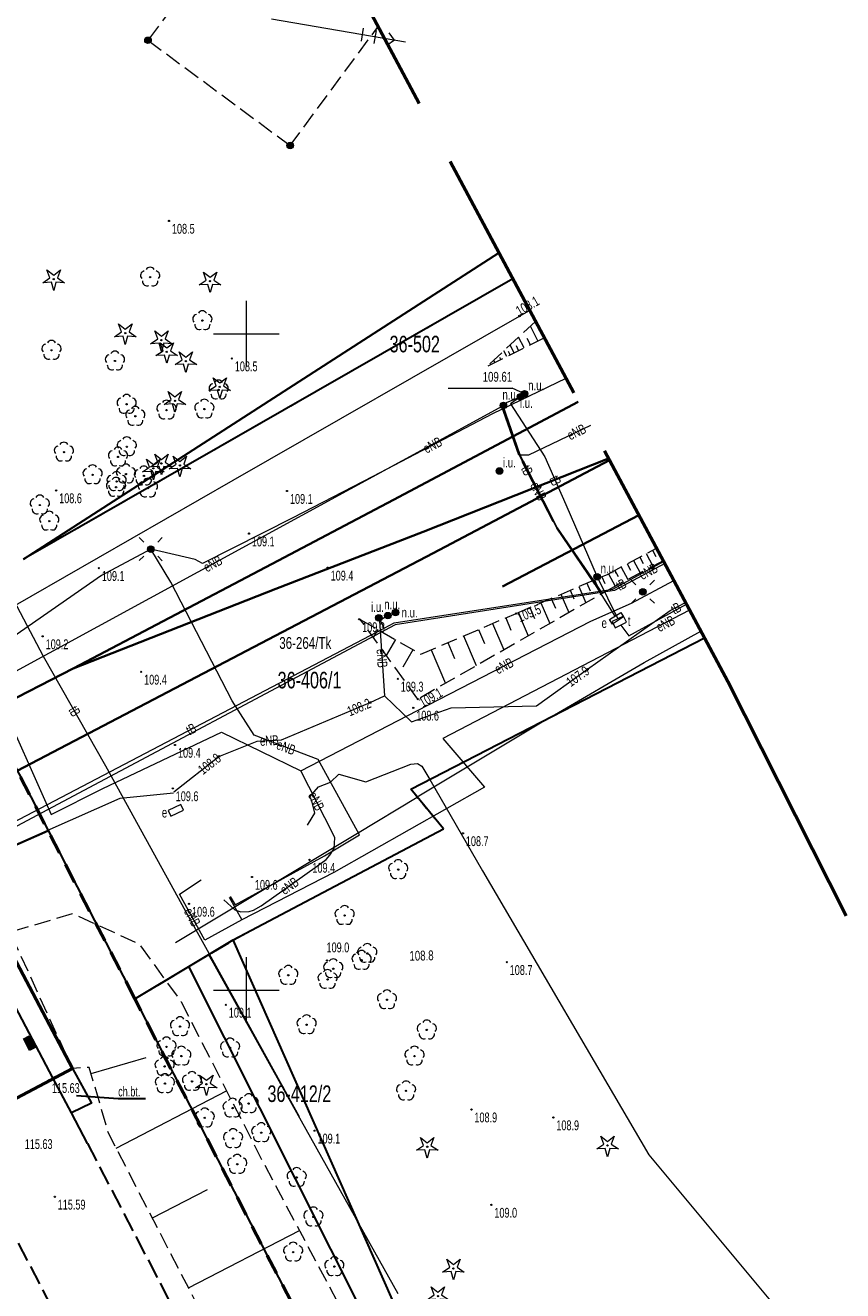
# Model space of a CAD drawing. Header units: metres. Extents: x 7529521 to 7531797, y 5723878 to 5728074.
# Tile 6 of 90: x 7531633 to 7531695, y 5724127 to 5724224. Entities that reach past the tile are written whole.
import ezdxf
from ezdxf.enums import TextEntityAlignment as Align

# ---------------------------------------------------------------- set-up
doc = ezdxf.new("R2010")
doc.units = ezdxf.units.M
for name, pattern in [('2_1', [0]), ('2_BUBZ02', [1.75, 1.25, -0.5]), ('2_BUBZ02G', [1.75, 1.25, -0.5]), ('2_KTPL01', [2, 1.5, -0.5]), ('2_KTTR01', [0]), ('4_1', [0]), ('4_SUOP03_13', [0]), ('4_SUOP03_17', [0]), ('4_SUPE_01', [0]), ('4_SUPT_01', [0]), ('4_SUUS17_02', [0]), ('GAO', [2.5, 1.5, -1]), ('GDE', [0]), ('GUZ', [1, 0.5, -0.5]), ('L_0_05', [1.75, 1.25, -0.5]), ('L_0_06', [2, 1.5, -0.5]), ('L_0_09', [2.5, 2, -0.5])]:
    doc.linetypes.add(name, pattern=pattern)
doc.layers.get('0').update_dxf_attribs({"color": 252})
for name, color, linetype, lineweight in [('BUBZ_L_1', 252, '2_BUBZ02', 18), ('Dzialki', 80, 'GDE', 30), ('jezdnia', 252, 'L_0_06', 18), ('k', 252, 'Continuous', 18), ('koj', 252, 'Continuous', 25), ('KTPL_L_0', 252, '2_KTPL01', 18), ('KTTR_L_0', 252, '2_KTTR01', 35), ('most betonowy', 252, 'Continuous', 50), ('Numery_dzialek', 80, 'Continuous', 30), ('Numery_uzytkow', 252, 'Continuous', 9), ('podpora', 252, 'L_0_05', 18), ('RTPW_T_0', 252, 'Continuous', 15), ('skarpa nieumocniona', 252, 'L_0_05', 18), ('SUOE_L_1', 1, '4_SUOP03_13', 25), ('SUOT_L_1', 30, '4_SUOP03_17', 35), ('SUPE_E_T_3', 240, 'Continuous', 15), ('SUPE_L_0', 240, '4_SUPE_01', 18), ('SUPE_L_3', 240, '4_SUPE_01', 18), ('SUPT_E_T_0', 30, 'Continuous', 15), ('SUPT_L_0', 30, '4_SUPT_01', 18), ('SUTE_T_0', 240, 'Continuous', 18), ('SUTT_T_0', 30, 'Continuous', 18), ('SUUE_E_T_2', 7, 'Continuous', 15), ('SUUE_E_T_7', 7, 'Continuous', 15), ('SUUE_E_T_8', 7, 'Continuous', 15), ('SUUE_L_3', 7, '4_1', 18), ('SUUE_T_8', 7, 'Continuous', 18), ('SUUE_T_9', 7, 'Continuous', 18), ('SUUI_E_T_6', 7, 'Continuous', 15), ('SUUI_T_8', 7, 'Continuous', 18), ('SUUT_E_T_2', 7, 'Continuous', 15), ('SUUT_E_T_7', 7, 'Continuous', 15), ('SUUT_L_2', 7, '4_SUUS17_02', 18), ('SUUT_T_7', 7, 'Continuous', 18), ('Uzytki', 252, 'GUZ', 18), ('wysokosci_naturalne', 7, 'Continuous', 18), ('wysokosci_sztuczne', 7, 'Continuous', 18)]:
    doc.layers.add(name, color=color, linetype=linetype, lineweight=lineweight)
doc.layers.add('EPGPO_L_0', color=7, linetype='GAO', lineweight=50, true_color=0x940094)
doc.layers.add('zakres', color=7, linetype='L_0_09', lineweight=50, true_color=0xff05ff)
doc.styles.get("Standard").update_dxf_attribs({"font": 'arial.ttf'})

# ---------------------------------------------------------------- blocks, each defined once
blk = doc.blocks.new('2_RTPW01')
at = {"linetype": 'Continuous'}
blk.add_circle((0, 0), 0.045, dxfattribs=at)
blk = doc.blocks.new('OBOP02_01')
at = {"linetype": 'Continuous', "lineweight": 18}
blk.add_hatch(color=0, dxfattribs=at).paths.add_polyline_path([(0, -0.1, 1), (0, 0.1, 1)])
at = {"color": 0, "linetype": 'Continuous', "lineweight": 18}
blk.add_circle((0, 0), 0.1, dxfattribs=at)
for centre, radius, start, end in [((-0.77, 0.25), 0.7, 101.6336, 222.6627), ((0, 0.8), 0.7, 29.8459, 150.1541), ((0.77, 0.25), 0.7, 317.3373, 78.3664), ((-0.46, -0.64), 0.71, 174.3693, 292.5572), ((0.46, -0.64), 0.71, 247.4428, 5.6307)]:
    blk.add_arc(centre, radius, start, end, dxfattribs=at)
blk = doc.blocks.new('OBOP01_01')
at = {"linetype": 'Continuous', "lineweight": 18}
blk.add_hatch(color=0, dxfattribs=at).paths.add_polyline_path([(0, -0.1, 1), (0, 0.1, 1)])
at = {"color": 0, "linetype": 'Continuous', "lineweight": 18, "flags": 128}
blk.add_lwpolyline([(0, -1.74), (-0.35, -0.48), (-1.65, -0.54), (-0.57, 0.18), (-1.02, 1.4), (0, 0.6), (1.02, 1.4), (0.57, 0.18), (1.65, -0.54), (0.35, -0.48), (0, -1.74)], dxfattribs=at)
at = {"color": 0, "linetype": 'Continuous', "lineweight": 18}
blk.add_circle((0, 0), 0.1, dxfattribs=at)
blk = doc.blocks.new('SUUS05')
at = {"linetype": 'Continuous', "lineweight": 18, "true_color": 0xffffff}
blk.add_hatch(color=7, dxfattribs=at).paths.add_polyline_path([(1, 0.5), (1, -0.5), (-1, -0.5), (-1, 0.5), (1, 0.5)])
at = {"color": 0, "linetype": 'Continuous', "lineweight": 18, "flags": 128}
blk.add_lwpolyline([(1, 0.5), (1, -0.5), (-1, -0.5), (-1, 0.5), (1, 0.5)], close=True, dxfattribs=at)
for points in [[(-0.3, 0.5), (-0.3, -0.5)], [(0.3, 0.5), (0.3, -0.5)]]:
    blk.add_lwpolyline(points, dxfattribs=at)
blk = doc.blocks.new('SUSM01')
at = {"linetype": 'Continuous', "lineweight": 18, "true_color": 0xffffff}
blk.add_hatch(color=7, dxfattribs=at).paths.add_polyline_path([(0, -0.5, 1), (0, 0.5, 1)])
at = {"color": 0, "linetype": 'Continuous', "lineweight": 18, "flags": 128}
for points in [[(-1.06, 1.06), (-1.76, 1.76)], [(1.76, 1.76), (1.06, 1.06)], [(-1.74, -1.74), (-1.06, -1.06)], [(1.06, -1.06), (1.76, -1.76)]]:
    blk.add_lwpolyline(points, dxfattribs=at)
at = {"color": 0, "linetype": 'Continuous', "lineweight": 18}
blk.add_circle((0, 0), 0.5, dxfattribs=at)
blk = doc.blocks.new('SUSM04_01')
at = {"linetype": 'Continuous', "lineweight": 18, "true_color": 0xffffff}
blk.add_hatch(color=7, dxfattribs=at).paths.add_polyline_path([(0, -0.5, 1), (0, 0.5, 1)])
at = {"color": 0, "linetype": 'Continuous', "lineweight": 18}
blk.add_circle((0, 0), 0.5, dxfattribs=at)
blk = doc.blocks.new('RTPW01')
at = {"linetype": 'Continuous', "lineweight": 13}
blk.add_hatch(color=0, dxfattribs=at).paths.add_polyline_path([(0, -0.09, 1), (0, 0.09, 1)])
at = {"color": 0, "linetype": 'Continuous', "lineweight": 13}
blk.add_circle((0, 0), 0.0906, dxfattribs=at)
blk = doc.blocks.new('RTPW02')
at = {"linetype": 'Continuous', "lineweight": 13}
blk.add_hatch(color=0, dxfattribs=at).paths.add_polyline_path([(0, -0.09, 1), (0, 0.09, 1)])
at = {"color": 0, "linetype": 'Continuous', "lineweight": 13}
blk.add_circle((0, 0), 0.0906, dxfattribs=at)
blk = doc.blocks.new('4_SUPS01_03')
at = {"linetype": 'Continuous'}
blk.add_circle((0, 0), 0.0625, dxfattribs=at)
blk = doc.blocks.new('4_SUPS01_07')
at = {"linetype": 'Continuous'}
blk.add_circle((0, 0), 0.0625, dxfattribs=at)
blk = doc.blocks.new('4_SUUS31_01')
at = {"linetype": 'Continuous'}
for radius in [0.25, 0.225, 0.2, 0.175, 0.15, 0.125, 0.1, 0.075, 0.05, 0.025, 0.00715]:
    blk.add_circle((0, 0), radius, dxfattribs=at)
blk = doc.blocks.new('4_SUUS30_01')
at = {"linetype": 'Continuous'}
for radius in [0.25, 0.225, 0.2, 0.175, 0.15, 0.125, 0.1, 0.075, 0.05, 0.025, 0.00715]:
    blk.add_circle((0, 0), radius, dxfattribs=at)

msp = doc.modelspace()

# ---------------------------------------------------------------- linework, layer by layer
at = {"layer": 'BUBZ_L_1', "linetype": '2_BUBZ02'}
for p, q in [((7531672.015, 5724200.946), (7531668.412, 5724197.583)), ((7531668.412, 5724197.583), (7531668.424, 5724197.567)), ((7531681.753, 5724182.702), (7531677.999, 5724180.731)), ((7531677.999, 5724180.731), (7531663.053, 5724172.165)), ((7531663.053, 5724172.165), (7531658.674, 5724178.239))]:
    msp.add_line(p, q, dxfattribs=at)
at = {"layer": 'BUBZ_L_1', "linetype": '2_1'}
for p, q in [((7531672.203, 5724199.452), (7531671.635, 5724200.591)), ((7531671.148, 5724198.926), (7531670.736, 5724199.752)), ((7531671.633, 5724199.168), (7531671.391, 5724199.653)), ((7531669.828, 5724198.268), (7531669.611, 5724198.702)), ((7531670.083, 5724198.395), (7531669.956, 5724198.65)), ((7531670.383, 5724198.544), (7531670.084, 5724199.144)), ((7531670.735, 5724198.72), (7531670.559, 5724199.072)), ((7531668.486, 5724197.598), (7531668.476, 5724197.617)), ((7531668.933, 5724197.821), (7531668.848, 5724197.991)), ((7531669.38, 5724198.044), (7531669.305, 5724198.196)), ((7531680.444, 5724183.251), (7531680.96, 5724182.286)), ((7531680.926, 5724183.509), (7531681.185, 5724183.024)), ((7531678.533, 5724182.228), (7531679.041, 5724181.278)), ((7531679.008, 5724182.482), (7531679.263, 5724182.005)), ((7531679.485, 5724182.737), (7531679.997, 5724181.78)), ((7531679.963, 5724182.993), (7531680.22, 5724182.513)), ((7531676.523, 5724181.257), (7531676.994, 5724180.155)), ((7531677.074, 5724181.493), (7531677.296, 5724180.974)), ((7531677.589, 5724181.723), (7531678.093, 5724180.781)), ((7531678.06, 5724181.975), (7531678.313, 5724181.502)), ((7531674.657, 5724180.459), (7531674.939, 5724179.799)), ((7531675.317, 5724180.741), (7531675.848, 5724179.499)), ((7531675.938, 5724181.007), (7531676.188, 5724180.422)), ((7531672.422, 5724179.503), (7531673.099, 5724177.923)), ((7531673.213, 5724179.841), (7531673.531, 5724179.097)), ((7531673.956, 5724180.159), (7531674.556, 5724178.758)), ((7531669.747, 5724178.358), (7531670.151, 5724177.412)), ((7531670.693, 5724178.763), (7531671.455, 5724176.981)), ((7531671.584, 5724179.144), (7531671.942, 5724178.305)), ((7531660.009, 5724177.471), (7531659.662, 5724176.868)), ((7531667.675, 5724177.471), (7531668.131, 5724176.404)), ((7531668.742, 5724177.928), (7531669.602, 5724175.918)), ((7531661.345, 5724176.703), (7531660.651, 5724175.497)), ((7531665.339, 5724176.472), (7531665.854, 5724175.269)), ((7531666.542, 5724176.987), (7531667.511, 5724174.721)), ((7531662.681, 5724175.934), (7531661.912, 5724174.599)), ((7531664.061, 5724175.925), (7531665.154, 5724173.37))]:
    msp.add_line(p, q, dxfattribs=at)
at = {"layer": 'BUBZ_L_1', "linetype": '2_BUBZ02G'}
for p, q in [((7531668.424, 5724197.567), (7531672.684, 5724199.692)), ((7531677.499, 5724181.675), (7531681.234, 5724183.674)), ((7531670.54, 5724178.697), (7531677.499, 5724181.675)), ((7531663.279, 5724175.59), (7531670.54, 5724178.697)), ((7531658.674, 5724178.239), (7531663.279, 5724175.59))]:
    msp.add_line(p, q, dxfattribs=at)
at = {"layer": 'BUBZ_L_1', "linetype": '2_1'}
msp.add_point((7531658.674, 5724178.239), dxfattribs=at)
at = {"layer": 'Dzialki'}
for p, q in [((7531633.03, 5724182.84), (7531669.233, 5724206.157)), ((7531670.283, 5724204.19), (7531633.03, 5724182.84)), ((7531626.04, 5724179.34), (7531641.49, 5724149.34)), ((7531662.51, 5724165.3), (7531684.881, 5724176.842)), ((7531665, 5724162.3), (7531662.51, 5724165.3)), ((7531649, 5724153.82), (7531665, 5724162.3)), ((7531645.61, 5724151.8), (7531649, 5724153.82)), ((7531666.94, 5724113.31), (7531649, 5724153.82)), ((7531641.49, 5724149.34), (7531645.61, 5724151.8)), ((7531674.55, 5724094.21), (7531645.61, 5724151.8)), ((7531641.49, 5724149.34), (7531690.13, 5724055.14))]:
    msp.add_line(p, q, dxfattribs=at)
at = {"layer": 'EPGPO_L_0', "linetype": 'GAO'}
for p, q in [((7531641.49, 5724149.34), (7531626.04, 5724179.34)), ((7531690.13, 5724055.14), (7531641.49, 5724149.34))]:
    msp.add_line(p, q, dxfattribs=at)
at = {"layer": 'jezdnia', "color": 251, "lineweight": 30, "flags": 128}
msp.add_lwpolyline([(7531637.89, 5724138.32), (7531647.33, 5724120.16), (7531655.46, 5724104.53), (7531663.21, 5724090.65), (7531670.43, 5724077.71), (7531678.71, 5724062.81), (7531686.25, 5724049.13), (7531693.86, 5724034.59), (7531702.71, 5724017.85), (7531710.74, 5724002.64), (7531722.16, 5723980.82), (7531728.64, 5723968.45), (7531732.5, 5723961.16), (7531735.65, 5723955.21), (7531739.51, 5723951.6)], dxfattribs=at)
at = {"layer": 'jezdnia', "color": 251, "lineweight": 30}
msp.add_lwpolyline([(7531740.711, 5723921.828), (7531731.28, 5723939.78), (7531723.11, 5723955.3), (7531722.84, 5723955.85), (7531716.47, 5723967.89), (7531709.15, 5723981.87), (7531700.91, 5723997.5), (7531692.73, 5724013.15), (7531684.84, 5724028.37), (7531677.56, 5724042.23), (7531671.24, 5724054.6), (7531665.87, 5724065.41), (7531658.96, 5724079.35), (7531651.73, 5724093.87), (7531646.27, 5724104.61), (7531638.87, 5724118.75), (7531630.79, 5724134.29)], dxfattribs=at)
at = {"layer": 'k', "linetype": 'Continuous', "lineweight": 18, "flags": 128}
for points in [[(7531650, 5724197.5), (7531650, 5724202.5)], [(7531647.5, 5724200), (7531652.5, 5724200)], [(7531650, 5724147.5), (7531650, 5724152.5)], [(7531647.5, 5724150), (7531652.5, 5724150)]]:
    msp.add_lwpolyline(points, dxfattribs=at)
at = {"layer": 'koj', "color": 251, "linetype": 'Continuous', "lineweight": 30, "flags": 128}
for points in [[(7531637.89, 5724138.32), (7531636.68, 5724140.64), (7531635.25, 5724143.31), (7531626.7, 5724159.55), (7531613.32, 5724185.07), (7531612.4, 5724186.78), (7531611.17, 5724189.08)], [(7531642.299, 5724141.713), (7531640.23, 5724141.713), (7531637.05, 5724141.96)]]:
    msp.add_lwpolyline(points, dxfattribs=at)
msp.add_lwpolyline([(7531635.25, 5724143.31), (7531636.74, 5724144.04), (7531638.21, 5724141.4), (7531636.68, 5724140.64), (7531635.25, 5724143.31)], close=True, dxfattribs=at)
at = {"layer": 'KTPL_L_0', "linetype": '2_KTPL01'}
for p, q in [((7531670.294, 5724204.168), (7531633.067, 5724182.83)), ((7531641.527, 5724149.328), (7531626.071, 5724179.332)), ((7531684.89, 5724176.825), (7531662.54, 5724165.294)), ((7531665.034, 5724162.297), (7531662.54, 5724165.294)), ((7531649.032, 5724153.817), (7531665.034, 5724162.297)), ((7531645.644, 5724151.793), (7531649.032, 5724153.817)), ((7531641.527, 5724149.328), (7531645.644, 5724151.793))]:
    msp.add_line(p, q, dxfattribs=at)
at = {"layer": 'KTTR_L_0', "linetype": '2_KTTR01'}
for p, q in [((7531675.281, 5724194.826), (7531661.205, 5724187.343)), ((7531675.281, 5724194.826), (7531661.205, 5724187.343)), ((7531677.589, 5724190.502), (7531663.473, 5724184.92)), ((7531677.589, 5724190.502), (7531663.473, 5724184.92)), ((7531664.23, 5724183.285), (7531677.662, 5724190.366)), ((7531664.23, 5724183.285), (7531677.662, 5724190.366)), ((7531661.205, 5724187.343), (7531651.488, 5724182.212)), ((7531661.205, 5724187.343), (7531651.488, 5724182.212)), ((7531679.897, 5724186.18), (7531669.51, 5724180.762)), ((7531679.897, 5724186.18), (7531669.51, 5724180.762)), ((7531663.473, 5724184.92), (7531652.228, 5724180.568)), ((7531663.473, 5724184.92), (7531652.228, 5724180.568)), ((7531624.414, 5724162.48), (7531664.23, 5724183.285)), ((7531624.414, 5724162.48), (7531664.23, 5724183.285)), ((7531651.488, 5724182.212), (7531636.813, 5724174.499)), ((7531651.488, 5724182.212), (7531636.813, 5724174.499)), ((7531652.228, 5724180.568), (7531636.813, 5724174.499)), ((7531652.228, 5724180.568), (7531636.813, 5724174.499)), ((7531636.813, 5724174.499), (7531621.981, 5724166.871)), ((7531636.813, 5724174.499), (7531621.981, 5724166.871))]:
    msp.add_line(p, q, dxfattribs=at)
at = {"layer": 'most betonowy', "color": 252, "linetype": 'Continuous', "lineweight": 50, "flags": 128}
msp.add_lwpolyline([(7531636.74, 5724144.04), (7531626.52, 5724138.62), (7531603.64, 5724182.09), (7531613.88, 5724187.44)], close=True, dxfattribs=at)
at = {"layer": 'podpora', "color": 240, "lineweight": 18}
msp.add_lwpolyline([(7531650.61, 5724233.26), (7531642.5, 5724222.36), (7531653.33, 5724214.34), (7531660.026, 5724223.404)], dxfattribs=at)
at = {"layer": 'skarpa nieumocniona', "color": 252, "lineweight": 18, "flags": 128}
msp.add_lwpolyline([(7531737.68, 5723956.82), (7531737.91, 5723955.76), (7531737.15, 5723956.12), (7531732.81, 5723963.48), (7531729.87, 5723969.31), (7531723.24, 5723981.95), (7531712.08, 5724003.11), (7531703.85, 5724018.83), (7531695.39, 5724034.85), (7531687.93, 5724049.34), (7531680.33, 5724063.28), (7531672, 5724077.88), (7531664.57, 5724091.45), (7531656.96, 5724105.52), (7531648.98, 5724120.75), (7531639.49, 5724139.11), (7531638.03, 5724144.11), (7531636.74, 5724144.04), (7531632, 5724154.42), (7531636.76, 5724155.84), (7531641.83, 5724153.52), (7531645.03, 5724149.1), (7531651.28, 5724136.87), (7531656.95, 5724126.21), (7531670.62, 5724109.01), (7531671.7, 5724094.31), (7531679.11, 5724079.98), (7531687.7, 5724061.67), (7531690.22, 5724058.88), (7531699.03, 5724039.63), (7531706.12, 5724023.7), (7531711.1, 5724012.53), (7531717.1, 5724000.33), (7531723.09, 5723987.98), (7531734.39, 5723964.11)], close=True, dxfattribs=at)
at = {"layer": 'skarpa nieumocniona', "color": 252, "linetype": 'Continuous', "lineweight": 18, "flags": 128}
for points in [[(7531638.168, 5724143.639), (7531642.367, 5724144.866)], [(7531640.079, 5724137.972), (7531648.493, 5724142.32)], [(7531642.834, 5724132.641), (7531647.028, 5724134.808)], [(7531645.589, 5724127.311), (7531654.041, 5724131.679)]]:
    msp.add_lwpolyline(points, dxfattribs=at)
at = {"layer": 'SUOE_L_1', "linetype": '4_SUOP03_13'}
for p, q in [((7531670.82, 5724190.78), (7531669.54, 5724194.52)), ((7531673.422, 5724185.712), (7531671.071, 5724190.29)), ((7531676.59, 5724180.99), (7531673.67, 5724185.23))]:
    msp.add_line(p, q, dxfattribs=at)
at = {"layer": 'SUOE_L_1', "linetype": '4_1'}
for p, q in [((7531670.82, 5724190.78), (7531669.54, 5724194.52)), ((7531673.422, 5724185.712), (7531671.071, 5724190.29)), ((7531676.59, 5724180.99), (7531673.67, 5724185.23))]:
    msp.add_line(p, q, dxfattribs=at)
at = {"layer": 'SUOT_L_1', "linetype": '4_SUOP03_17'}
for p, q in [((7531669.43, 5724194.61), (7531670.77, 5724190.77)), ((7531671.028, 5724190.27), (7531673.388, 5724185.699)), ((7531673.64, 5724185.21), (7531676.55, 5724180.96))]:
    msp.add_line(p, q, dxfattribs=at)
at = {"layer": 'SUOT_L_1', "linetype": '4_1'}
for p, q in [((7531669.43, 5724194.61), (7531670.77, 5724190.77)), ((7531671.028, 5724190.27), (7531673.388, 5724185.699)), ((7531673.64, 5724185.21), (7531676.55, 5724180.96))]:
    msp.add_line(p, q, dxfattribs=at)
at = {"layer": 'SUPE_L_0', "linetype": '4_SUPE_01'}
for p, q in [((7531662.116, 5724222.219), (7531651.916, 5724223.978)), ((7531658.9, 5724223.281), (7531658.73, 5724222.295)), ((7531659.885, 5724223.111), (7531659.715, 5724222.125)), ((7531661.268, 5724222.365), (7531660.87, 5724222.941)), ((7531661.268, 5724222.365), (7531660.701, 5724221.956))]:
    msp.add_line(p, q, dxfattribs=at)
at = {"layer": 'SUPE_L_3', "linetype": '4_1'}
for p, q in [((7531674.339, 5724196.591), (7531668.74, 5724193.9)), ((7531625.35, 5724170.44), (7531669.54, 5724194.52)), ((7531668.74, 5724193.9), (7531659.63, 5724189.14)), ((7531669.54, 5724194.52), (7531670.82, 5724190.78)), ((7531671.52, 5724190.78), (7531676.236, 5724193.037)), ((7531670.82, 5724190.78), (7531673.67, 5724185.23)), ((7531670.82, 5724190.78), (7531671.52, 5724190.78)), ((7531659.63, 5724189.14), (7531653.54, 5724185.97)), ((7531653.54, 5724185.97), (7531646.66, 5724182.5)), ((7531673.67, 5724185.23), (7531676.59, 5724180.99)), ((7531642.708, 5724183.594), (7531638.95, 5724181.59)), ((7531644.24, 5724181.09), (7531642.708, 5724183.594)), ((7531646.1, 5724182.81), (7531642.708, 5724183.594)), ((7531646.66, 5724182.5), (7531646.1, 5724182.81)), ((7531681.86, 5724182.503), (7531678.04, 5724180.45)), ((7531638.95, 5724181.59), (7531629.84, 5724175.24)), ((7531679.32, 5724179.48), (7531682.553, 5724181.204)), ((7531648.91, 5724172.03), (7531644.24, 5724181.09)), ((7531677.05, 5724180.28), (7531661.34, 5724177.82)), ((7531676.59, 5724180.99), (7531677.05, 5724180.28)), ((7531678.04, 5724180.45), (7531677.05, 5724180.28)), ((7531676.23, 5724178.1), (7531679.32, 5724179.48)), ((7531682.27, 5724178.91), (7531683.445, 5724179.532)), ((7531660.77, 5724178.53), (7531660.13, 5724178.13)), ((7531661.36, 5724178.77), (7531660.77, 5724178.53)), ((7531683.756, 5724178.949), (7531664.95, 5724169.17)), ((7531675.98, 5724174.44), (7531682.27, 5724178.91)), ((7531661.34, 5724177.82), (7531633.27, 5724162.89)), ((7531660.13, 5724178.13), (7531660.51, 5724172.43)), ((7531663.02, 5724171.31), (7531676.23, 5724178.1)), ((7531629.84, 5724175.24), (7531635.12, 5724163.39)), ((7531672.1, 5724171.67), (7531675.98, 5724174.44)), ((7531650.58, 5724169.42), (7531648.91, 5724172.03)), ((7531652.66, 5724169.06), (7531659.42, 5724171.91)), ((7531659.42, 5724171.91), (7531660.51, 5724172.43)), ((7531660.51, 5724172.43), (7531662.58, 5724170.43)), ((7531665.59, 5724171.5), (7531672.1, 5724171.67)), ((7531654.15, 5724166.7), (7531663.02, 5724171.31)), ((7531662.58, 5724170.43), (7531665.59, 5724171.5)), ((7531639.05, 5724165.37), (7531648.1, 5724169.64)), ((7531648.1, 5724169.64), (7531654.15, 5724166.7)), ((7531647.9, 5724167.8), (7531650.82, 5724168.96)), ((7531655.46, 5724167.56), (7531650.58, 5724169.42)), ((7531650.82, 5724168.96), (7531652.66, 5724169.06)), ((7531664.95, 5724169.17), (7531668.14, 5724165.45)), ((7531644.46, 5724165.11), (7531647.9, 5724167.8)), ((7531656.58, 5724161.93), (7531654.15, 5724166.7)), ((7531657.9, 5724163.12), (7531655.46, 5724167.56)), ((7531659.09, 5724165.88), (7531662.53, 5724167.22)), ((7531662.53, 5724167.22), (7531663.02, 5724167.26)), ((7531663.02, 5724167.26), (7531663.37, 5724167.06)), ((7531663.37, 5724167.06), (7531663.96, 5724166.048)), ((7531655.49, 5724165.49), (7531656.4, 5724165.84)), ((7531656.4, 5724165.84), (7531657.04, 5724166.45)), ((7531657.04, 5724166.45), (7531659.09, 5724165.88)), ((7531635.12, 5724163.39), (7531639.05, 5724165.37)), ((7531640.37, 5724164.63), (7531644.45, 5724165.04)), ((7531654.82, 5724164.72), (7531655.49, 5724165.49)), ((7531668.14, 5724165.45), (7531656.65, 5724158.97)), ((7531626.6, 5724158.51), (7531640.37, 5724164.63)), ((7531654.99, 5724164.43), (7531654.82, 5724164.72)), ((7531655.22, 5724163.49), (7531654.99, 5724164.43)), ((7531633.27, 5724162.89), (7531582.31, 5724135.74)), ((7531654.641, 5724162.562), (7531655.01, 5724163.14)), ((7531655.01, 5724163.14), (7531655.22, 5724163.49)), ((7531658.62, 5724161.82), (7531657.9, 5724163.12)), ((7531656.73, 5724161.61), (7531656.58, 5724161.93)), ((7531655.95, 5724160.24), (7531658.62, 5724161.82)), ((7531656.67, 5724160.8), (7531656.73, 5724161.61)), ((7531649.13, 5724156.49), (7531655.95, 5724160.24)), ((7531655.42, 5724159.46), (7531656.08, 5724159.96)), ((7531656.08, 5724159.96), (7531656.36, 5724160.28)), ((7531656.36, 5724160.28), (7531656.67, 5724160.8)), ((7531651.13, 5724156.42), (7531655.42, 5724159.46)), ((7531644.91, 5724157.31), (7531646.56, 5724158.414)), ((7531656.65, 5724158.97), (7531649.64, 5724155.35)), ((7531646.83, 5724153.81), (7531644.91, 5724157.31)), ((7531648.681, 5724157.088), (7531649.64, 5724155.35)), ((7531648.766, 5724157.135), (7531649.13, 5724156.49)), ((7531648.281, 5724156.869), (7531649.11, 5724156.12)), ((7531649.11, 5724156.12), (7531649.58, 5724155.97)), ((7531650.21, 5724155.99), (7531650.54, 5724156.1)), ((7531650.54, 5724156.1), (7531651.13, 5724156.42)), ((7531649.64, 5724155.35), (7531646.83, 5724153.81)), ((7531649.58, 5724155.97), (7531650.21, 5724155.99))]:
    msp.add_line(p, q, dxfattribs=at)
at = {"layer": 'SUPE_L_3', "linetype": '4_SUPE_01'}
for p, q in [((7531663.96, 5724166.048), (7531667.99, 5724159.1)), ((7531630, 5724159.95), (7531634.909, 5724162.119)), ((7531667.99, 5724159.1), (7531680.66, 5724137.45)), ((7531680.66, 5724137.45), (7531692.9, 5724122.78))]:
    msp.add_line(p, q, dxfattribs=at)
at = {"layer": 'SUPT_L_0', "linetype": '4_SUPT_01'}
for p, q in [((7531670.8, 5724201.35), (7531671.565, 5724201.788)), ((7531648.99, 5724188.84), (7531670.8, 5724201.35)), ((7531669.43, 5724194.61), (7531670.87, 5724195.2)), ((7531670.87, 5724195.2), (7531670.12, 5724194.67)), ((7531670.12, 5724194.67), (7531672.74, 5724190.63)), ((7531671.19, 5724195.43), (7531670.87, 5724195.2)), ((7531670.77, 5724190.77), (7531669.43, 5724194.61)), ((7531673.64, 5724185.21), (7531670.77, 5724190.77)), ((7531672.74, 5724190.63), (7531674.32, 5724186.99)), ((7531627.38, 5724176.44), (7531648.99, 5724188.84)), ((7531634.54, 5724175.41), (7531628, 5724187.79)), ((7531674.32, 5724186.99), (7531676.71, 5724181.49)), ((7531676.55, 5724180.96), (7531673.64, 5724185.21)), ((7531677.92, 5724180.55), (7531681.78, 5724182.651)), ((7531676.71, 5724181.49), (7531678.301, 5724178.288)), ((7531661.26, 5724177.98), (7531677.92, 5724180.55)), ((7531678.081, 5724178.498), (7531676.55, 5724180.96)), ((7531679.14, 5724176.98), (7531683.511, 5724179.41)), ((7531660.09, 5724178.36), (7531660.5, 5724177.58)), ((7531631.08, 5724162.18), (7531660.5, 5724177.58)), ((7531660.5, 5724177.58), (7531661.26, 5724177.98)), ((7531678.523, 5724177.816), (7531679.14, 5724176.98)), ((7531680.3, 5724174.96), (7531684.616, 5724177.339)), ((7531639.29, 5724167.07), (7531634.54, 5724175.41)), ((7531673.164, 5724170.796), (7531680.3, 5724174.96)), ((7531673.164, 5724170.796), (7531663.016, 5724164.691)), ((7531645.38, 5724155.98), (7531639.29, 5724167.07)), ((7531658.46, 5724161.97), (7531663.016, 5724164.691)), ((7531650.47, 5724157.15), (7531658.46, 5724161.97)), ((7531644.6, 5724153.63), (7531650.47, 5724157.15)), ((7531649.1, 5724149.3), (7531645.38, 5724155.98)), ((7531647.108, 5724152.693), (7531647.46, 5724152.07)), ((7531647.46, 5724152.07), (7531653.09, 5724141.94)), ((7531654.05, 5724140.35), (7531649.1, 5724149.3)), ((7531653.09, 5724141.94), (7531661.54, 5724126.88))]:
    msp.add_line(p, q, dxfattribs=at)
at = {"layer": 'SUTT_T_0', "linetype": 'Continuous'}
for p in [(7531665.354, 5724195.85), (7531671.19, 5724195.43)]:
    msp.add_line(p, (7531670.24, 5724195.85), dxfattribs=at)
at = {"layer": 'SUUE_L_3', "linetype": '4_1'}
for p, q in [((7531677.648, 5724178.226), (7531678.509, 5724178.766)), ((7531678.722, 5724178.427), (7531677.875, 5724177.877)), ((7531678.509, 5724178.766), (7531678.722, 5724178.427)), ((7531677.875, 5724177.877), (7531677.648, 5724178.226)), ((7531645.003, 5724164.141), (7531644.032, 5724163.688)), ((7531645.204, 5724163.716), (7531645.003, 5724164.141)), ((7531644.032, 5724163.688), (7531644.233, 5724163.262)), ((7531644.233, 5724163.262), (7531645.204, 5724163.716))]:
    msp.add_line(p, q, dxfattribs=at)
at = {"layer": 'SUUT_L_2', "linetype": '4_SUUS17_02'}
for p, q in [((7531678.72, 5724178.49), (7531677.87, 5724178.08)), ((7531678.95, 5724178.02), (7531678.72, 5724178.49)), ((7531677.87, 5724178.08), (7531678.09, 5724177.61)), ((7531678.09, 5724177.61), (7531678.95, 5724178.02))]:
    msp.add_line(p, q, dxfattribs=at)
at = {"layer": 'Uzytki'}
for p, q in [((7531664.19, 5724202.91), (7531669.233, 5724206.158)), ((7531633.03, 5724182.84), (7531664.19, 5724202.91)), ((7531641.49, 5724149.34), (7531626.04, 5724179.34)), ((7531662.51, 5724165.3), (7531684.882, 5724176.842)), ((7531665, 5724162.3), (7531662.51, 5724165.3)), ((7531649, 5724153.82), (7531665, 5724162.3)), ((7531649, 5724153.82), (7531641.49, 5724149.34)), ((7531666.94, 5724113.31), (7531649, 5724153.82)), ((7531641.49, 5724149.34), (7531690.13, 5724055.14))]:
    msp.add_line(p, q, dxfattribs=at)
at = {"layer": 'wysokosci_naturalne', "color": 252}
for p in [(7531644.1, 5724208.6), (7531648.89, 5724198.12), (7531635.51, 5724188.07), (7531653.09, 5724188.02), (7531650.19, 5724184.78), (7531638.76, 5724182.15), (7531656.19, 5724182.18), (7531658.59, 5724178.25), (7531634.48, 5724176.95), (7531641.98, 5724174.25), (7531661.53, 5724173.72), (7531662.71, 5724171.51), (7531644.56, 5724168.68), (7531644.39, 5724165.37), (7531666.49, 5724161.95), (7531654.8, 5724159.92), (7531650.42, 5724158.62), (7531645.63, 5724156.57), (7531656.14, 5724152.26), (7531669.83, 5724152.13), (7531648.43, 5724148.88), (7531667.14, 5724140.9), (7531673.38, 5724140.3), (7531655.19, 5724139.29), (7531668.66, 5724133.64)]:
    msp.add_point(p, dxfattribs=at)
at = {"layer": 'wysokosci_sztuczne', "color": 252}
for p in [(7531634.96, 5724143.14), (7531635.4, 5724134.26)]:
    msp.add_point(p, dxfattribs=at)
at = {"layer": 'zakres', "color": 210, "lineweight": 50, "ltscale": 10}
msp.add_lwpolyline([(7531547.78, 5724433.68), (7531686.66, 5724173.51), (7531686.66, 5724173.51), (7531686.66, 5724173.51), (7531686.66, 5724173.51), (7531686.66, 5724173.51), (7531686.66, 5724173.51), (7531686.66, 5724173.51), (7531686.66, 5724173.51), (7531797.117, 5723955.134)], dxfattribs=at)

# ---------------------------------------------------------------- block references
at = {"color": 252, "linetype": 'Continuous', "xscale": 0.5, "yscale": 0.5, "zscale": 0.5}
for p in [(7531642.5, 5724222.36), (7531653.33, 5724214.34)]:
    msp.add_blockref('SUSM04_01', p, dxfattribs=at)
at = {"color": 74, "linetype": 'Continuous', "xscale": 0.5, "yscale": 0.5, "zscale": 0.5}
for name, p in [('OBOP01_01', (7531635.316, 5724204.165)), ('OBOP02_01', (7531642.666, 5724204.322)), ('OBOP01_01', (7531647.227, 5724204.008)), ('OBOP02_01', (7531646.642, 5724201.007)), ('OBOP01_01', (7531640.773, 5724200.051)), ('OBOP02_01', (7531635.152, 5724198.741)), ('OBOP01_01', (7531643.523, 5724199.516)), ('OBOP02_01', (7531639.986, 5724197.929)), ('OBOP01_01', (7531643.932, 5724198.624)), ('OBOP01_01', (7531645.385, 5724197.924)), ('OBOP01_01', (7531647.97, 5724195.958)), ('OBOP02_01', (7531647.883, 5724195.722)), ('OBOP02_01', (7531640.876, 5724194.628)), ('OBOP02_01', (7531643.913, 5724194.194)), ('OBOP01_01', (7531644.551, 5724194.894)), ('OBOP02_01', (7531646.795, 5724194.263)), ('OBOP02_01', (7531641.536, 5724193.715)), ('OBOP02_01', (7531640.891, 5724191.395)), ('OBOP02_01', (7531636.094, 5724190.984)), ('OBOP02_01', (7531640.217, 5724190.624)), ('OBOP01_01', (7531643.525, 5724190.13)), ('OBOP02_01', (7531638.28, 5724189.257)), ('OBOP02_01', (7531640.823, 5724189.319)), ('OBOP02_01', (7531642.19, 5724189.177)), ('OBOP01_01', (7531642.908, 5724189.751)), ('OBOP01_01', (7531644.934, 5724189.976)), ('OBOP02_01', (7531640.068, 5724188.314)), ('OBOP02_01', (7531640.108, 5724188.747)), ('OBOP02_01', (7531642.495, 5724188.246)), ('OBOP02_01', (7531634.263, 5724186.958)), ('OBOP02_01', (7531634.983, 5724185.727)), ('OBOP02_01', (7531661.561, 5724159.186)), ('OBOP02_01', (7531657.478, 5724155.687)), ('OBOP02_01', (7531659.206, 5724152.797)), ('OBOP02_01', (7531656.614, 5724151.634)), ('OBOP02_01', (7531658.774, 5724152.272)), ('OBOP02_01', (7531653.186, 5724151.132)), ('OBOP02_01', (7531656.183, 5724150.818)), ('OBOP02_01', (7531660.707, 5724149.268)), ('OBOP02_01', (7531644.94, 5724147.22)), ('OBOP02_01', (7531654.583, 5724147.366)), ('OBOP02_01', (7531663.738, 5724146.972)), ('OBOP02_01', (7531643.913, 5724145.674)), ('OBOP02_01', (7531645.042, 5724144.975)), ('OBOP02_01', (7531648.757, 5724145.593)), ('OBOP02_01', (7531662.804, 5724144.975)), ('OBOP02_01', (7531643.769, 5724144.188)), ('OBOP02_01', (7531643.787, 5724142.879)), ('OBOP02_01', (7531645.854, 5724143.046)), ('OBOP01_01', (7531646.946, 5724142.832)), ('OBOP02_01', (7531662.163, 5724142.327)), ('OBOP02_01', (7531648.946, 5724141.016)), ('OBOP02_01', (7531650.164, 5724141.353)), ('OBOP02_01', (7531646.821, 5724140.269)), ('OBOP02_01', (7531651.13, 5724139.141)), ('OBOP02_01', (7531648.985, 5724138.686)), ('OBOP01_01', (7531663.771, 5724138.072)), ('OBOP01_01', (7531677.503, 5724138.173)), ('OBOP02_01', (7531649.297, 5724136.731)), ('OBOP02_01', (7531653.829, 5724135.732)), ('OBOP02_01', (7531655.104, 5724132.726)), ('OBOP02_01', (7531653.557, 5724130.046)), ('OBOP02_01', (7531656.696, 5724128.943)), ('OBOP01_01', (7531665.766, 5724128.793)), ('OBOP01_01', (7531664.583, 5724126.685))]:
    msp.add_blockref(name, p, dxfattribs=at)
at = {"color": 240, "linetype": 'Continuous', "xscale": 0.5, "yscale": 0.5, "zscale": 0.5}
for p in [(7531642.708, 5724183.594), (7531680.192, 5724180.35)]:
    msp.add_blockref('SUSM01', p, dxfattribs=at)
at = {"color": 252, "linetype": 'Continuous', "xscale": 0.5, "yscale": 0.5, "zscale": 0.5, "rotation": 298}
msp.add_blockref('SUUS05', (7531633.47, 5724145.96), dxfattribs=at)
at = {"layer": 'RTPW_T_0'}
for p, rotation in [((7531670.54, 5724178.697), 23.36349898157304), ((7531663.053, 5724172.165), 29.81756329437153)]:
    msp.add_blockref('2_RTPW01', p, dxfattribs=dict(at, rotation=rotation))
msp.add_blockref('2_RTPW01', (7531658.46, 5724152.86), dxfattribs=at)
at = {"layer": 'SUTE_T_0'}
for p, rotation in [((7531675.98, 5724174.44), 35.56000385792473), ((7531659.42, 5724171.91), 22.91000174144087), ((7531647.9, 5724167.8), 38.12001340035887)]:
    msp.add_blockref('4_SUPS01_03', p, dxfattribs=dict(at, rotation=rotation))
at = {"layer": 'SUTT_T_0', "rotation": 29.79999604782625}
msp.add_blockref('4_SUPS01_07', (7531670.8, 5724201.35), dxfattribs=at)
at = {"layer": 'SUTT_T_0'}
msp.add_blockref('4_SUPS01_07', (7531671.19, 5724195.43), dxfattribs=at)
at = {"layer": 'SUUE_T_8'}
for p in [(7531669.57, 5724194.53), (7531660.77, 5724178.53), (7531661.36, 5724178.77)]:
    msp.add_blockref('4_SUUS30_01', p, dxfattribs=at)
at = {"layer": 'SUUE_T_9'}
for p in [(7531670.87, 5724195.2), (7531660.09, 5724178.36)]:
    msp.add_blockref('4_SUUS31_01', p, dxfattribs=at)
at = {"layer": 'SUUI_T_8'}
msp.add_blockref('4_SUUS31_01', (7531669.27, 5724189.55), dxfattribs=at)
at = {"layer": 'SUUT_T_7'}
for p in [(7531671.19, 5724195.43), (7531676.71, 5724181.49)]:
    msp.add_blockref('4_SUUS30_01', p, dxfattribs=at)
at = {"layer": 'wysokosci_naturalne', "color": 252, "linetype": 'Continuous', "xscale": 0.5, "yscale": 0.5, "zscale": 0.5}
for p in [(7531644.1, 5724208.6), (7531648.89, 5724198.12), (7531635.51, 5724188.07), (7531653.09, 5724188.02), (7531650.19, 5724184.78), (7531638.76, 5724182.15), (7531656.19, 5724182.18), (7531658.59, 5724178.25), (7531634.48, 5724176.95), (7531641.98, 5724174.25), (7531661.53, 5724173.72), (7531662.71, 5724171.51), (7531644.56, 5724168.68), (7531644.39, 5724165.37), (7531666.49, 5724161.95), (7531654.8, 5724159.92), (7531650.42, 5724158.62), (7531645.63, 5724156.57), (7531656.14, 5724152.26), (7531669.83, 5724152.13), (7531648.43, 5724148.88), (7531667.14, 5724140.9), (7531673.38, 5724140.3), (7531655.19, 5724139.29), (7531668.66, 5724133.64)]:
    msp.add_blockref('RTPW01', p, dxfattribs=at)
at = {"layer": 'wysokosci_sztuczne', "color": 252, "linetype": 'Continuous', "xscale": 0.5, "yscale": 0.5, "zscale": 0.5}
for p in [(7531634.96, 5724143.14), (7531635.4, 5724134.26)]:
    msp.add_blockref('RTPW02', p, dxfattribs=at)

# ---------------------------------------------------------------- texts
at = {"layer": 'koj', "color": 252, "lineweight": 15, "width": 0.66}
msp.add_text('ch.bt.', height=0.75, dxfattribs=at).set_placement((7531640.23, 5724142.65), align=Align.TOP_LEFT)
at = {"layer": 'Numery_dzialek', "width": 0.7}
for s, p in [('36-502', (7531660.902, 5724199.849)), ('36-406/1', (7531652.374, 5724174.25)), ('36-412/2', (7531651.6, 5724142.74))]:
    msp.add_text(s, height=1.26, dxfattribs=at).set_placement(p, align=Align.TOP_LEFT)
at = {"layer": 'Numery_uzytkow', "width": 0.7}
msp.add_text('36-264/Tk', height=0.9, dxfattribs=at).set_placement((7531652.5, 5724175.998))
at = {"layer": 'RTPW_T_0', "width": 0.7}
for s, rotation, p in [('109.5', 23.3635, (7531670.54, 5724178.697)), ('109.1', 29.81756, (7531663.053, 5724172.165))]:
    msp.add_text(s, height=0.75, rotation=rotation, dxfattribs=at).set_placement(p, align=Align.TOP_LEFT)
msp.add_text('108.8', height=0.75, rotation=1.57, dxfattribs=at).set_placement((7531662.43, 5724152.23))
at = {"layer": 'SUPE_E_T_3', "width": 0.7}
for rotation, p in [(25.57001, (7531675.15, 5724192.517)), (27.55999, (7531664.18, 5724191.52)), (297.22, (7531672.24, 5724188.01)), (28.58999, (7531647.44, 5724182.48)), (28.26001, (7531680.61, 5724181.894)), (27.48, (7531681.925, 5724177.919)), (273.77, (7531660.32, 5724175.28)), (27.22999, (7531669.62, 5724174.7)), (3.10999, (7531651.74, 5724169.01)), (339.16, (7531653.02, 5724168.49)), (296.73, (7531655.31, 5724164.39)), (35.37999, (7531653.27, 5724157.94)), (298.73, (7531645.87, 5724155.56))]:
    msp.add_text('eNB', height=0.75, rotation=rotation, dxfattribs=at).set_placement(p, align=Align.MIDDLE)
at = {"layer": 'SUPT_E_T_0', "width": 0.7}
for rotation, p in [(297.28, (7531671.378, 5724189.593)), (293.46, (7531673.53, 5724188.81)), (28.54999, (7531678.549, 5724180.892)), (29.08001, (7531682.721, 5724179.088)), (299.64, (7531636.91, 5724171.24)), (27.63002, (7531645.79, 5724169.88))]:
    msp.add_text('tB', height=0.75, rotation=rotation, dxfattribs=at).set_placement(p, align=Align.MIDDLE)
at = {"layer": 'SUTE_T_0', "width": 0.7}
for s, rotation, p in [('107.9', 35.56, (7531675.98, 5724174.44)), ('108.2', 22.91, (7531659.42, 5724171.91)), ('108.8', 38.12001, (7531647.9, 5724167.8))]:
    msp.add_text(s, height=0.75, rotation=rotation, dxfattribs=at).set_placement(p, align=Align.MIDDLE_RIGHT)
at = {"layer": 'SUTT_T_0', "width": 0.7}
msp.add_text('108.1', height=0.75, rotation=29.8, dxfattribs=at).set_placement((7531670.8, 5724201.35))
msp.add_text('109.61', height=0.75, dxfattribs=at).set_placement((7531670.24, 5724196.35), align=Align.RIGHT)
at = {"layer": 'SUUE_E_T_2', "width": 0.7}
for p in [(7531677.255, 5724177.959), (7531643.759, 5724163.521)]:
    msp.add_text('e', height=0.75, dxfattribs=at).set_placement(p, align=Align.MIDDLE)
at = {"layer": 'SUUE_E_T_7', "width": 0.7}
for p in [(7531669.5, 5724194.98), (7531660.493, 5724179.015), (7531661.819, 5724178.392)]:
    msp.add_text('n.u.', height=0.75, dxfattribs=at).set_placement(p)
at = {"layer": 'SUUE_E_T_8', "width": 0.7}
for p in [(7531670.829, 5724194.354), (7531659.494, 5724178.807)]:
    msp.add_text('i.u.', height=0.75, dxfattribs=at).set_placement(p)
at = {"layer": 'SUUI_E_T_6', "width": 0.7}
msp.add_text('i.u.', height=0.75, dxfattribs=at).set_placement((7531669.54, 5724189.82))
at = {"layer": 'SUUT_E_T_2', "width": 0.7}
msp.add_text('t', height=0.75, dxfattribs=at).set_placement((7531679.157, 5724178.112), align=Align.MIDDLE)
at = {"layer": 'SUUT_E_T_7', "width": 0.7}
for p in [(7531671.46, 5724195.7), (7531676.98, 5724181.76)]:
    msp.add_text('n.u.', height=0.75, dxfattribs=at).set_placement(p)
at = {"layer": 'wysokosci_naturalne', "color": 252, "lineweight": 15, "width": 0.66}
for s, p in [('108.5', (7531644.325, 5724207.625)), ('108.5', (7531649.115, 5724197.145)), ('108.6', (7531635.735, 5724187.095)), ('109.1', (7531653.315, 5724187.045)), ('109.1', (7531650.415, 5724183.805)), ('109.1', (7531638.985, 5724181.175)), ('109.4', (7531656.415, 5724181.205)), ('109.3', (7531658.815, 5724177.275)), ('109.2', (7531634.705, 5724175.975)), ('109.4', (7531642.205, 5724173.275)), ('109.3', (7531661.755, 5724172.745)), ('108.6', (7531662.935, 5724170.535)), ('109.4', (7531644.785, 5724167.705)), ('109.6', (7531644.615, 5724164.395)), ('108.7', (7531666.715, 5724160.975)), ('109.4', (7531655.025, 5724158.945)), ('109.6', (7531650.645, 5724157.645)), ('109.6', (7531645.855, 5724155.595)), ('109.0', (7531656.102, 5724152.879)), ('108.7', (7531670.055, 5724151.155)), ('109.1', (7531648.655, 5724147.905)), ('108.9', (7531667.365, 5724139.925)), ('108.9', (7531673.605, 5724139.325)), ('109.1', (7531655.415, 5724138.315)), ('109.0', (7531668.885, 5724132.665))]:
    msp.add_text(s, height=0.75, dxfattribs=at).set_placement(p)
at = {"layer": 'wysokosci_sztuczne', "color": 252, "lineweight": 15, "width": 0.66}
for s, p in [('115.63', (7531635.185, 5724142.165)), ('115.63', (7531633.115, 5724137.895)), ('115.59', (7531635.625, 5724133.285))]:
    msp.add_text(s, height=0.75, dxfattribs=at).set_placement(p)

doc.saveas('drawing.dxf')
